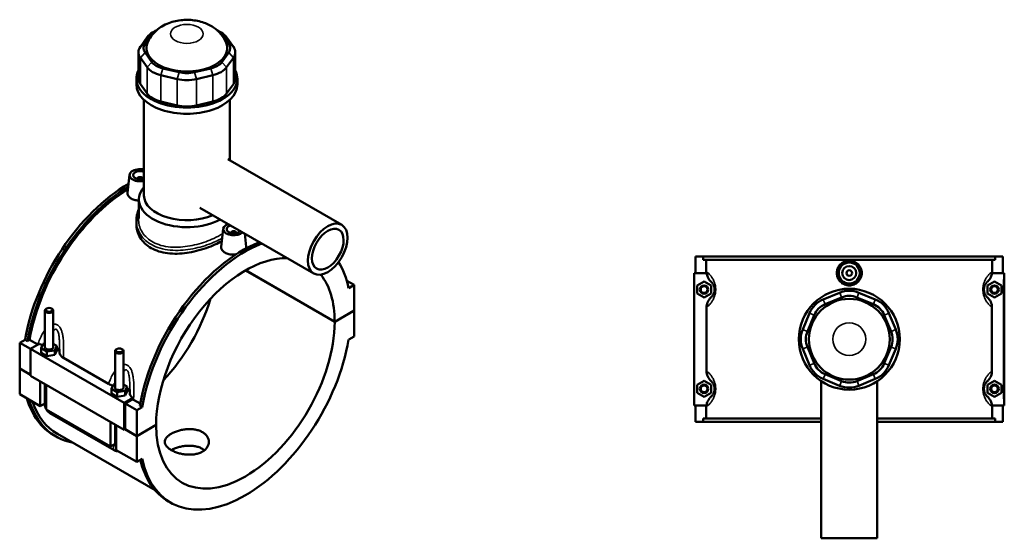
# Model space of a CAD drawing. Header units: millimetres. Extents: x -260 to 981, y -122 to 1184.
# Tile 8 of 8: x -129 to 573, y 814 to 1184. Entities that reach past the tile are written whole.
import ezdxf

# ---------------------------------------------------------------- set-up
doc = ezdxf.new("R2010")
doc.units = ezdxf.units.MM
doc.layers.add('Visible (ANSI)', color=7, linetype='Continuous', lineweight=50)
doc.layers.add('Visible Narrow (ANSI)', color=7, linetype='Continuous', lineweight=35)

msp = doc.modelspace()

# ---------------------------------------------------------------- linework, layer by layer
at = {"layer": 'Visible (ANSI)'}
for p, q in [((-39.65, 1166.51), (-34.81, 1173.25)), ((-31.69, 1175.95), (-34.23, 1174.48)), ((12.03, 1175.95), (14.58, 1174.48)), ((15.16, 1173.25), (19.99, 1166.51)), ((-38.14, 1171.11), (-42.97, 1164.36)), ((23.32, 1164.36), (18.48, 1171.11)), ((-44.34, 1160.39), (-44.34, 1141.65)), ((-34.81, 1153.4), (-39.65, 1160.15)), ((19.99, 1160.15), (15.16, 1153.4)), ((24.69, 1160.39), (24.69, 1141.65)), ((-42.97, 1156.41), (-38.14, 1149.67)), ((18.48, 1149.67), (23.32, 1156.41)), ((-28.4, 1144.04), (-16.72, 1141.25)), ((-15.34, 1146.11), (-27.02, 1148.9)), ((7.36, 1148.9), (-4.32, 1146.11)), ((-2.94, 1141.25), (8.74, 1144.04)), ((-45.83, 1137.31), (-45.83, 1141.65)), ((-38.14, 1130.93), (-42.97, 1137.67)), ((23.32, 1137.67), (18.48, 1130.93)), ((26.17, 1137.31), (26.17, 1141.65)), ((-40.43, 1058.32), (-40.43, 1126.36)), ((-16.72, 1122.51), (-28.4, 1125.3)), ((8.74, 1125.3), (-2.94, 1122.51)), ((20.77, 1083.34), (20.77, 1126.36)), ((19.36, 1084.16), (100.58, 1037.26)), ((-50.69, 1072.96), (-52.07, 1060.13)), ((-45.2, 1070.24), (-45.2, 1070.04)), ((-41.2, 1070.24), (-41.2, 1070.04)), ((-44.03, 1041.86), (-44.03, 1055.38)), ((-0.64, 1049.51), (80.58, 1002.62)), ((-45.83, 1040.36), (-45.83, 1038.11)), ((16.06, 1034.42), (14.69, 1021.59)), ((21.55, 1031.5), (21.55, 1031.7)), ((25.55, 1031.5), (25.55, 1031.7)), ((31.4, 1031.02), (32.41, 1021.56)), ((352.77, 1014.73), (352.77, 1002.93)), ((352.77, 1014.73), (358.19, 1014.73)), ((358.19, 1014.73), (566.36, 1014.73)), ((358.19, 1012.37), (358.19, 1014.73)), ((566.36, 1012.37), (358.19, 1012.37)), ((360.33, 1003.99), (360.33, 1012.37)), ((564.22, 1003.99), (564.22, 1012.37)), ((566.36, 1014.73), (566.36, 1012.37)), ((566.36, 1014.73), (571.77, 1014.73)), ((571.77, 1014.73), (571.77, 1002.93)), ((95.53, 968.05), (31.86, 1004.82)), ((31.93, 1004.86), (95.53, 968.14)), ((104.19, 997.39), (109.32, 994.43)), ((360.6, 1002.93), (351.77, 1002.93)), ((351.77, 1002.93), (351.77, 908.53)), ((353.77, 994.02), (358.77, 996.91)), ((358.77, 996.91), (363.77, 994.02)), ((565.77, 996.91), (560.77, 994.02)), ((563.95, 1002.93), (572.27, 1002.93)), ((570.77, 994.02), (565.77, 996.91)), ((572.27, 1002.93), (572.77, 1002.93)), ((572.77, 908.53), (572.77, 1002.93)), ((109.32, 994.43), (105.49, 992.22)), ((109.32, 976.1), (109.32, 994.43)), ((353.77, 988.25), (353.77, 994.02)), ((363.77, 994.02), (363.77, 988.25)), ((560.77, 994.02), (560.77, 988.25)), ((570.77, 988.25), (570.77, 994.02)), ((358.77, 985.36), (353.77, 988.25)), ((363.77, 988.25), (358.77, 985.36)), ((455.38, 988.88), (443.71, 984.04)), ((445.08, 980.72), (456.76, 985.55)), ((467.78, 985.55), (479.46, 980.72)), ((480.84, 984.04), (469.16, 988.88)), ((560.77, 988.25), (565.77, 985.36)), ((565.77, 985.36), (570.77, 988.25)), ((-111.04, 976.18), (-111.04, 950.09)), ((-109.74, 977.65), (-110.17, 977.4)), ((-106.35, 977.65), (-105.92, 977.4)), ((-105.04, 976.18), (-105.04, 950.09)), ((95.53, 968.14), (109.32, 976.1)), ((109.32, 976.01), (95.53, 968.05)), ((109.25, 976.06), (109.32, 976.01)), ((109.32, 957.68), (109.32, 976.01)), ((360.55, 978.44), (360.55, 933.02)), ((563.99, 933.02), (563.99, 978.44)), ((433.96, 974.3), (429.13, 962.62)), ((432.45, 961.24), (437.29, 972.92)), ((487.26, 972.92), (492.09, 961.24)), ((495.42, 962.62), (490.58, 974.3)), ((-128.98, 953.19), (-125.15, 955.4)), ((-123.48, 954.44), (-125.15, 955.4)), ((-121.97, 955.31), (-123.48, 954.44)), ((-116.04, 951.89), (-121.97, 955.31)), ((105.49, 955.47), (109.32, 957.68)), ((-128.98, 953.19), (-121.34, 948.78)), ((-128.98, 934.86), (-128.98, 953.19)), ((-115.1, 952.39), (-121.34, 948.78)), ((-121.34, 948.78), (-54.59, 910.25)), ((-121.34, 948.78), (-121.34, 929.64)), ((-113.62, 949.23), (-112.13, 952.45)), ((-113.62, 945.96), (-113.62, 949.23)), ((-109.54, 946.87), (-113.62, 949.23)), ((-112.13, 952.45), (-111.04, 952.62)), ((-103.96, 947.73), (-109.54, 946.87)), ((-105.04, 952.44), (-102.47, 950.95)), ((-102.47, 950.95), (-103.96, 947.73)), ((-103.96, 944.47), (-103.96, 947.73)), ((-103.96, 944.47), (-102.47, 947.69)), ((-102.47, 947.69), (-102.47, 950.95)), ((-59.68, 948.74), (-60.1, 948.5)), ((-56.28, 948.74), (-55.86, 948.5)), ((429.13, 948.84), (433.96, 937.16)), ((437.29, 938.54), (432.45, 950.22)), ((492.09, 950.22), (487.26, 938.54)), ((490.58, 937.16), (495.42, 948.84)), ((-113.62, 945.96), (-109.54, 943.61)), ((-109.54, 943.61), (-109.54, 946.87)), ((-109.54, 943.61), (-103.96, 944.47)), ((-97.81, 942.37), (-65.7, 923.83)), ((-60.98, 921.19), (-60.98, 947.27)), ((-54.98, 921.19), (-54.98, 947.27)), ((-128.98, 934.86), (-121.34, 930.45)), ((-128.98, 934.78), (-128.9, 934.82)), ((-128.98, 916.45), (-128.98, 934.78)), ((-121.34, 930.37), (-128.98, 934.78)), ((-121.34, 929.64), (-54.59, 891.1)), ((443.71, 927.42), (455.38, 922.59)), ((456.76, 925.91), (445.08, 930.75)), ((479.46, 930.75), (467.78, 925.91)), ((469.16, 922.59), (480.84, 927.42)), ((-114.41, 908.04), (-114.41, 925.64)), ((-111.04, 923.69), (-111.04, 909.27)), ((-110.17, 923.19), (-110.17, 905.59)), ((-63.56, 920.32), (-62.06, 923.54)), ((-63.56, 917.06), (-63.56, 920.32)), ((-59.48, 917.97), (-63.56, 920.32)), ((-62.06, 923.54), (-60.98, 923.71)), ((-54.98, 923.54), (-52.4, 922.05)), ((-52.4, 922.05), (-53.9, 918.83)), ((-52.4, 918.78), (-52.4, 922.05)), ((353.77, 923.22), (358.77, 926.11)), ((353.77, 917.45), (353.77, 923.22)), ((358.77, 926.11), (363.77, 923.22)), ((363.77, 923.22), (363.77, 917.45)), ((442.27, 925.8), (442.27, 813.73)), ((482.27, 925.8), (482.27, 813.73)), ((565.77, 926.11), (560.77, 923.22)), ((560.77, 923.22), (560.77, 917.45)), ((570.77, 923.22), (565.77, 926.11)), ((570.77, 917.45), (570.77, 923.22)), ((-128.98, 916.45), (-114.41, 908.04)), ((-63.56, 917.06), (-59.48, 914.7)), ((-53.9, 918.83), (-59.48, 917.97)), ((-59.48, 914.7), (-59.48, 917.97)), ((-59.48, 914.7), (-53.9, 915.56)), ((-54.59, 910.25), (-48.35, 913.85)), ((-53.9, 915.56), (-53.9, 918.83)), ((-53.9, 915.56), (-52.4, 918.78)), ((-48.5, 912.95), (-53.88, 909.84)), ((-43.1, 909.78), (-47.79, 912.49)), ((358.77, 914.56), (353.77, 917.45)), ((363.77, 917.45), (358.77, 914.56)), ((560.77, 917.45), (565.77, 914.56)), ((565.77, 914.56), (570.77, 917.45)), ((-111.04, 909.98), (-114.41, 908.04)), ((-110.17, 905.59), (-64.35, 879.14)), ((-54.59, 891.1), (-54.59, 910.25)), ((-53.88, 909.84), (-45.54, 905.02)), ((-53.88, 909.84), (-53.88, 891.51)), ((-41.71, 907.23), (-45.54, 905.02)), ((-41.71, 907.23), (-43.38, 908.19)), ((351.77, 908.53), (360.6, 908.53)), ((352.77, 908.53), (352.77, 896.73)), ((360.33, 899.09), (360.33, 907.48)), ((572.27, 908.53), (563.95, 908.53)), ((564.22, 899.09), (564.22, 907.48)), ((571.77, 908.53), (571.77, 896.73)), ((572.77, 908.53), (572.27, 908.53)), ((-107.42, 902.99), (-61.6, 876.54)), ((-45.54, 905.02), (-45.54, 886.69)), ((442.27, 899.09), (358.19, 899.09)), ((358.19, 896.73), (358.19, 899.09)), ((566.36, 899.09), (482.27, 899.09)), ((566.36, 899.09), (566.36, 896.73)), ((-64.35, 879.14), (-64.35, 896.73)), ((-60.98, 880.36), (-60.98, 894.79)), ((-60.1, 894.28), (-60.1, 876.69)), ((-53.88, 891.51), (-54.59, 891.1)), ((-45.54, 886.61), (-53.95, 891.47)), ((-53.88, 891.51), (-45.54, 886.69)), ((-45.54, 886.69), (-31.75, 894.65)), ((-31.75, 894.57), (-45.54, 886.61)), ((-31.82, 894.61), (-31.75, 894.57)), ((358.19, 896.73), (352.77, 896.73)), ((358.19, 896.73), (442.27, 896.73)), ((482.27, 896.73), (566.36, 896.73)), ((571.77, 896.73), (566.36, 896.73)), ((-103.12, 886.34), (-104.79, 887.3)), ((-102.08, 888.15), (-32.47, 847.96)), ((-45.54, 886.61), (-45.54, 868.28)), ((-60.98, 881.08), (-64.35, 879.14)), ((-60.1, 876.69), (-45.54, 868.28)), ((-45.54, 868.28), (-41.71, 870.49)), ((-21.35, 839.13), (-23.02, 840.09)), ((442.27, 813.73), (482.27, 813.73))]:
    msp.add_line(p, q, dxfattribs=at)
for centre, radius in [((462.27, 1002.93), 7.5), ((462.27, 1002.93), 5), ((462.27, 1002.93), 2), ((358.77, 991.13), 3), ((358.77, 991.13), 2.4), ((462.27, 955.73), 36), ((565.77, 991.13), 3), ((565.77, 991.13), 2.4), ((462.27, 955.73), 28.8), ((358.77, 920.33), 3), ((358.77, 920.33), 2.4), ((565.77, 920.33), 3), ((565.77, 920.33), 2.4)]:
    msp.add_circle(centre, radius, dxfattribs=at)
for centre, radius, start, end in [((462.27, 972.25), 18, 67.5, 112.5), ((450.59, 967.41), 18, 112.5, 157.5), ((462.27, 972.25), 14.4, 67.5, 112.5), ((473.95, 967.41), 18, 22.5, 67.5), ((450.59, 967.41), 14.4, 112.5, 157.5), ((473.95, 967.41), 14.4, 22.5, 67.5), ((445.76, 955.73), 18, 157.5, 202.5), ((478.79, 955.73), 18, 337.5, 22.5), ((445.76, 955.73), 14.4, 157.5, 202.5), ((478.79, 955.73), 14.4, 337.5, 22.5), ((450.59, 944.05), 18, 202.5, 247.5), ((450.59, 944.05), 14.4, 202.5, 247.5), ((473.95, 944.05), 14.4, 292.5, 337.5), ((473.95, 944.05), 18, 292.5, 337.5), ((462.27, 939.22), 18, 247.5, 292.5), ((462.27, 939.22), 14.4, 247.5, 292.5)]:
    msp.add_arc(centre, radius, start, end, dxfattribs=at)
for centre, major_axis, start_param, end_param in [((-21.51, 1167.13), (-18, 0), 5.497787, 5.890486), ((-21.51, 1170.07), (14.4, 0), 2.310432, 2.748894), ((1.85, 1170.07), (14.4, 0), 0.392699, 0.83116), ((1.85, 1167.13), (18, 0), 0.392699, 0.785398), ((-26.34, 1163.33), (-14.4, 0), 5.890486, 6.675884), ((-9.83, 1163.33), (-28.8, 0), 6.04912, 9.658843), ((6.69, 1163.33), (14.4, 0), 5.890486, 6.675884), ((-26.34, 1160.39), (-18, 0), 5.890486, 6.675884), ((6.69, 1160.39), (18, 0), 5.890486, 6.675884), ((-21.51, 1156.58), (-14.4, 0), 0.392699, 1.178097), ((1.85, 1156.58), (-14.4, 0), 1.963495, 2.748894), ((-9.83, 1141.65), (-36, 0), 5.99515, 9.712813), ((-21.51, 1153.64), (-18, 0), 0.392699, 1.178097), ((-9.83, 1153.79), (-14.4, 0), 1.178097, 1.963495), ((1.85, 1153.64), (18, 0), 5.105088, 5.890486), ((-9.83, 1137.31), (-36, 0), 0, 3.141593), ((-26.34, 1141.65), (-18, 0), 0, 0.392699), ((-9.83, 1150.85), (18, 0), 4.31969, 5.105088), ((6.69, 1141.65), (18, 0), 5.890486, 6.283185), ((-21.51, 1134.91), (-18, 0), 0.392699, 1.178097), ((1.85, 1134.91), (-18, 0), 1.963495, 2.748894), ((-9.83, 1132.11), (-18, 0), 1.178097, 1.963495), ((-43.2, 1072.69), (-7.5, 0), 4.333317, 8.233054), ((-43.2, 1072.69), (-5, 0), 4.12392, 8.44245), ((-43.2, 1070.24), (-2, 0), 2.963882, 6.460896), ((-51.55, 979.53), (-53.24, -92.22), 3.924694, 5.284891), ((-49.88, 978.56), (53.24, 92.22), 0.808229, 2.143298), ((-49.88, 978.56), (-52.2, -90.41), 3.952931, 5.280566), ((-9.83, 1055.38), (-34.2, 0), 5.820231, 8.619371), ((-9.83, 1058.32), (-30.6, 0), 0, 2.215724), ((23.55, 1034.15), (-7.5, 0), 5.266979, 8.870187), ((23.55, 1034.15), (-5, 0), 5.147523, 8.989644), ((23.55, 1031.7), (-2, 0), 2.963882, 6.460896), ((30.22, 932.32), (53.24, 92.22), 0.629669, 2.143298), ((31.89, 931.35), (-53.24, -92.22), 3.771261, 5.284891), ((31.89, 931.35), (45, 77.94), 0.29676, 2.355639), ((31.89, 931.35), (53.24, 92.22), 5.710683, 5.988995), ((31.89, 931.35), (45, 77.94), 5.498343, 6.064043), ((-51.55, 979.53), (45, 77.94), 4.328181, 5.096597), ((-108.04, 976.18), (3, 0), 2.356194, 7.068583), ((31.89, 931.35), (-45, -77.94), 5.498343, 8.638824), ((31.89, 931.35), (-53.24, -92.22), 5.710683, 8.426484), ((-108.04, 950.09), (-3, 0), 0, 3.141593), ((-108.04, 946.82), (7.5, 0), 0.056688, 0.732403), ((-57.98, 947.27), (3, 0), 2.356194, 7.068583), ((-57.98, 921.19), (-3, 0), 0, 3.141593), ((-57.98, 917.92), (7.5, 0), 0.056688, 0.732403), ((-51.55, 979.53), (-53.24, -92.22), 5.780959, 6.283185), ((-49.88, 978.56), (-53.24, -92.22), 5.780959, 6.48154), ((-49.88, 978.56), (-52.2, -90.41), 5.818679, 6.283185), ((30.22, 932.32), (-53.24, -92.22), 5.733415, 6.283185)]:
    msp.add_ellipse(centre, major_axis=major_axis, ratio=0.57735, start_param=start_param, end_param=end_param, dxfattribs=at)
for centre, major_axis in [((90.58, 1019.94), (10, 17.32)), ((90.58, 1019.94), (8, 13.86)), ((-108.04, 976.67), (-2.4, 0)), ((-57.98, 947.76), (-2.4, 0))]:
    msp.add_ellipse(centre, major_axis=major_axis, ratio=0.57735, dxfattribs=at)
for points, knots in [([(18.19, 1167.18), (17.24, 1169.48), (15.98, 1171.46), (12.89, 1175.2), (11.01, 1176.79), (6.58, 1179.78), (4, 1180.93), (-1.75, 1182.79), (-4.93, 1183.32), (-11.38, 1183.61), (-14.65, 1183.35), (-21.15, 1181.91), (-24.38, 1180.76), (-30.27, 1177.2), (-32.97, 1175.01), (-36.24, 1170.46), (-37.13, 1168.91), (-37.84, 1167.18)], [5.731852, 5.731852, 5.731852, 5.731852, 5.943161, 5.943161, 6.206029, 6.206029, 6.558329, 6.558329, 6.990941, 6.990941, 7.434656, 7.434656, 7.876274, 7.876274, 8.246543, 8.246543, 8.405314, 8.405314, 8.405314, 8.405314]), ([(-44.03, 1054.66), (-44.89, 1054.68), (-45.78, 1054.77), (-47.71, 1055.17), (-48.71, 1055.55), (-50.28, 1056.46), (-50.97, 1057.06), (-51.87, 1058.38), (-52.09, 1059.11), (-52.08, 1059.9), (-52.08, 1060.02), (-52.06, 1060.13)], [2.088867, 2.088867, 2.088867, 2.088867, 2.342944, 2.342944, 2.677815, 2.677815, 3.012686, 3.012686, 3.347556, 3.347556, 3.40266, 3.40266, 3.40266, 3.40266]), ([(-45.83, 1040.36), (-45.83, 1041.74), (-45.68, 1043.12), (-45.08, 1045.83), (-44.63, 1047.15), (-44.04, 1048.44), (-44.03, 1048.45), (-44.03, 1048.47)], [24.612423, 24.612423, 24.612423, 24.612423, 25.154281, 25.154281, 25.692253, 25.692253, 25.697865, 25.697865, 25.697865, 25.697865]), ([(15.13, 1025.7), (13.64, 1024.86), (11.99, 1024.03), (8.25, 1022.34), (6.11, 1021.48), (1.68, 1019.95), (-0.63, 1019.26), (-5.26, 1018.11), (-7.58, 1017.65), (-12.07, 1017), (-14.4, 1016.78), (-19.03, 1016.66), (-21.34, 1016.76), (-25.77, 1017.31), (-27.9, 1017.76), (-31.85, 1019.02), (-33.67, 1019.82), (-36.9, 1021.69), (-38.4, 1022.8), (-41.05, 1025.36), (-42.19, 1026.79), (-44.02, 1029.85), (-44.71, 1031.49), (-45.61, 1034.8), (-45.83, 1036.49), (-45.83, 1038.11)], [5.543342, 5.543342, 5.543342, 5.543342, 6.157211, 6.157211, 6.841183, 6.841183, 7.525155, 7.525155, 8.209127, 8.209127, 8.893465, 8.893465, 9.577803, 9.577803, 10.262141, 10.262141, 10.946479, 10.946479, 11.630818, 11.630818, 12.315156, 12.315156, 12.999494, 12.999494, 13.683832, 13.683832, 13.683832, 13.683832]), ([(25.42, 1016.31), (24.79, 1016.21), (24.15, 1016.15), (22.43, 1016.09), (21.24, 1016.17), (19.05, 1016.64), (18.05, 1017.01), (17.26, 1017.47), (16.47, 1017.92), (15.78, 1018.52), (14.88, 1019.84), (14.66, 1020.57), (14.67, 1021.37), (14.67, 1021.48), (14.69, 1021.59)], [4.501766, 4.501766, 4.501766, 4.501766, 4.685889, 4.685889, 5.020759, 5.020759, 5.35563, 5.35563, 5.35563, 5.690501, 5.690501, 6.025371, 6.025371, 6.080475, 6.080475, 6.080475, 6.080475]), ([(32.41, 1021.56), (32.42, 1021.46), (32.43, 1021.36), (32.43, 1020.99), (32.38, 1020.71), (32.29, 1020.42)], [3.2937189, 3.2937189, 3.2937189, 3.2937189, 3.3475563, 3.3475563, 3.4989766, 3.4989766, 3.4989766, 3.4989766]), ([(471.17, 1002.93), (471.17, 1001.82), (470.95, 1000.63), (470.04, 998.44), (469.35, 997.44), (467.77, 995.87), (466.77, 995.19), (464.58, 994.29), (463.39, 994.07), (461.16, 994.07), (459.97, 994.29), (457.78, 995.19), (456.78, 995.87), (455.2, 997.44), (454.51, 998.44), (453.6, 1000.63), (453.38, 1001.82), (453.38, 1004.05), (453.6, 1005.24), (454.51, 1007.42), (455.2, 1008.42), (456.78, 1009.99), (457.78, 1010.67), (459.97, 1011.58), (461.16, 1011.8), (463.39, 1011.8), (464.58, 1011.58), (466.77, 1010.67), (467.77, 1009.99), (469.35, 1008.42), (470.04, 1007.42), (470.95, 1005.24), (471.17, 1004.05), (471.17, 1002.93)], [0, 0, 0, 0, 0.334871, 0.334871, 0.669741, 0.669741, 1.004324, 1.004324, 1.338907, 1.338907, 1.673491, 1.673491, 2.008074, 2.008074, 2.342944, 2.342944, 2.677815, 2.677815, 3.012686, 3.012686, 3.347556, 3.347556, 3.682139, 3.682139, 4.016722, 4.016722, 4.351306, 4.351306, 4.685889, 4.685889, 5.020759, 5.020759, 5.35563, 5.35563, 5.35563, 5.35563]), ([(360.6, 1002.93), (360.7, 1001.87), (360.99, 1000.83), (362, 998.66), (362.81, 997.59), (363.79, 996.71)], [-0.7187193, -0.7187193, -0.7187193, -0.7187193, -0.3971546, -0.3971546, 0, 0, 0, 0]), ([(363.79, 996.71), (363.84, 996.66), (363.89, 996.61), (364.11, 996.41), (364.28, 996.23), (364.65, 995.8), (364.84, 995.55), (365.19, 995.02), (365.34, 994.77), (365.59, 994.27), (365.68, 994.06), (365.87, 993.57), (365.96, 993.29), (366.09, 992.78), (366.14, 992.56), (366.22, 992.09), (366.24, 991.84), (366.27, 991.43), (366.27, 991.28), (366.27, 991.13), (366.27, 990.98), (366.27, 990.83), (366.24, 990.43), (366.22, 990.18), (366.14, 989.71), (366.09, 989.49), (365.96, 988.97), (365.87, 988.69), (365.68, 988.21), (365.59, 987.99), (365.34, 987.5), (365.19, 987.24), (364.84, 986.71), (364.65, 986.46), (364.28, 986.04), (364.11, 985.86), (363.89, 985.65), (363.84, 985.6), (363.79, 985.56)], [1.032515, 1.032515, 1.032515, 1.032515, 1.170935, 1.170935, 1.5956, 1.5956, 2.024164, 2.024164, 2.353828, 2.353828, 2.571944, 2.571944, 2.81067, 2.81067, 2.974581, 2.974581, 3.144395, 3.144395, 3.243574, 3.243574, 3.243574, 3.342753, 3.342753, 3.512567, 3.512567, 3.676478, 3.676478, 3.915204, 3.915204, 4.13332, 4.13332, 4.462984, 4.462984, 4.891548, 4.891548, 5.316213, 5.316213, 5.454634, 5.454634, 5.454634, 5.454634]), ([(560.76, 985.56), (560.7, 985.6), (560.65, 985.65), (560.44, 985.86), (560.26, 986.04), (559.9, 986.46), (559.7, 986.71), (559.36, 987.24), (559.2, 987.5), (558.96, 987.99), (558.86, 988.21), (558.68, 988.69), (558.58, 988.97), (558.45, 989.49), (558.41, 989.71), (558.33, 990.18), (558.3, 990.43), (558.28, 990.83), (558.27, 990.98), (558.27, 991.13), (558.27, 991.28), (558.28, 991.43), (558.3, 991.84), (558.33, 992.09), (558.41, 992.56), (558.45, 992.78), (558.58, 993.29), (558.68, 993.57), (558.86, 994.06), (558.96, 994.27), (559.2, 994.77), (559.36, 995.02), (559.7, 995.55), (559.9, 995.8), (560.26, 996.23), (560.44, 996.41), (560.65, 996.61), (560.7, 996.66), (560.76, 996.71)], [1.032515, 1.032515, 1.032515, 1.032515, 1.170935, 1.170935, 1.5956, 1.5956, 2.024164, 2.024164, 2.353829, 2.353829, 2.571944, 2.571944, 2.81067, 2.81067, 2.974581, 2.974581, 3.144395, 3.144395, 3.243574, 3.243574, 3.243574, 3.342753, 3.342753, 3.512567, 3.512567, 3.676478, 3.676478, 3.915204, 3.915204, 4.13332, 4.13332, 4.462984, 4.462984, 4.891548, 4.891548, 5.316213, 5.316213, 5.454634, 5.454634, 5.454634, 5.454634]), ([(560.76, 996.71), (561.26, 997.16), (561.72, 997.67), (562.54, 998.78), (562.89, 999.39), (563.59, 1000.95), (563.85, 1001.93), (563.95, 1002.93)], [-0.7670214, -0.7670214, -0.7670214, -0.7670214, -0.5624874, -0.5624874, -0.3534889, -0.3534889, -0.0501926, -0.0501926, -0.0501926, -0.0501926]), ([(363.79, 985.56), (363.23, 985.06), (362.74, 984.5), (361.86, 983.26), (361.5, 982.58), (360.78, 980.78), (360.55, 979.62), (360.55, 978.44)], [-0.8058979, -0.8058979, -0.8058979, -0.8058979, -0.5814881, -0.5814881, -0.3518752, -0.3518752, 0, 0, 0, 0]), ([(563.99, 978.44), (563.99, 979.13), (563.92, 979.81), (563.61, 981.14), (563.39, 981.79), (562.54, 983.6), (561.74, 984.67), (560.76, 985.56)], [-0.806873, -0.806873, -0.806873, -0.806873, -0.6012228, -0.6012228, -0.3971546, -0.3971546, 0, 0, 0, 0]), ([(-100.54, 948.74), (-100.54, 948.58), (-100.55, 948.42), (-100.55, 948.11), (-100.55, 947.95), (-100.55, 947.63), (-100.55, 947.47), (-100.56, 947.15), (-100.56, 946.99), (-100.56, 946.67), (-100.57, 946.51), (-100.57, 946.35)], [5.204756, 5.204756, 5.204756, 5.204756, 5.2576027, 5.2576027, 5.3104494, 5.3104494, 5.363296, 5.363296, 5.4161427, 5.4161427, 5.4689894, 5.4689894, 5.4689894, 5.4689894]), ([(-100.57, 946.35), (-100.57, 946), (-100.53, 945.65), (-100.29, 944.87), (-100.07, 944.45), (-99.3, 943.42), (-98.64, 942.85), (-97.81, 942.37)], [-0.7637188, -0.7637188, -0.7637188, -0.7637188, -0.5814881, -0.5814881, -0.3518752, -0.3518752, 0, 0, 0, 0]), ([(360.55, 933.02), (360.55, 932.34), (360.63, 931.65), (360.93, 930.32), (361.16, 929.68), (362, 927.86), (362.81, 926.79), (363.79, 925.91)], [-0.806873, -0.806873, -0.806873, -0.806873, -0.6012228, -0.6012228, -0.3971546, -0.3971546, 0, 0, 0, 0]), ([(560.76, 925.91), (561.31, 926.41), (561.81, 926.97), (562.68, 928.21), (563.05, 928.88), (563.77, 930.69), (563.99, 931.85), (563.99, 933.02)], [-0.8058979, -0.8058979, -0.8058979, -0.8058979, -0.5814881, -0.5814881, -0.3518752, -0.3518752, 0, 0, 0, 0]), ([(-65.7, 923.83), (-65.21, 923.55), (-64.67, 923.3), (-63.59, 922.91), (-63.05, 922.75), (-62.49, 922.62)], [-0.806873, -0.806873, -0.806873, -0.806873, -0.6012228, -0.6012228, -0.4211898, -0.4211898, -0.4211898, -0.4211898]), ([(-50.48, 919.83), (-50.48, 919.68), (-50.48, 919.52), (-50.48, 919.2), (-50.48, 919.04), (-50.49, 918.73), (-50.49, 918.57), (-50.49, 918.25), (-50.49, 918.09), (-50.5, 917.77), (-50.5, 917.61), (-50.51, 917.45)], [5.204756, 5.204756, 5.204756, 5.204756, 5.2576027, 5.2576027, 5.3104494, 5.3104494, 5.363296, 5.363296, 5.4161427, 5.4161427, 5.4689894, 5.4689894, 5.4689894, 5.4689894]), ([(363.79, 925.91), (363.84, 925.86), (363.89, 925.81), (364.11, 925.61), (364.28, 925.43), (364.65, 925), (364.84, 924.75), (365.19, 924.22), (365.34, 923.97), (365.59, 923.47), (365.68, 923.26), (365.87, 922.77), (365.96, 922.49), (366.09, 921.98), (366.14, 921.76), (366.22, 921.29), (366.24, 921.04), (366.27, 920.63), (366.27, 920.48), (366.27, 920.33), (366.27, 920.18), (366.27, 920.03), (366.24, 919.63), (366.22, 919.38), (366.14, 918.91), (366.09, 918.69), (365.96, 918.17), (365.87, 917.89), (365.68, 917.41), (365.59, 917.19), (365.34, 916.7), (365.19, 916.44), (364.84, 915.91), (364.65, 915.66), (364.28, 915.24), (364.11, 915.06), (363.89, 914.85), (363.84, 914.8), (363.79, 914.76)], [1.032515, 1.032515, 1.032515, 1.032515, 1.170935, 1.170935, 1.5956, 1.5956, 2.024164, 2.024164, 2.353828, 2.353828, 2.571944, 2.571944, 2.81067, 2.81067, 2.974581, 2.974581, 3.144395, 3.144395, 3.243574, 3.243574, 3.243574, 3.342753, 3.342753, 3.512567, 3.512567, 3.676478, 3.676478, 3.915204, 3.915204, 4.13332, 4.13332, 4.462984, 4.462984, 4.891548, 4.891548, 5.316213, 5.316213, 5.454634, 5.454634, 5.454634, 5.454634]), ([(560.76, 914.76), (560.7, 914.8), (560.65, 914.85), (560.44, 915.06), (560.26, 915.24), (559.9, 915.66), (559.7, 915.91), (559.36, 916.44), (559.2, 916.7), (558.96, 917.19), (558.86, 917.41), (558.68, 917.89), (558.58, 918.17), (558.45, 918.69), (558.41, 918.91), (558.33, 919.38), (558.3, 919.63), (558.28, 920.03), (558.27, 920.18), (558.27, 920.33), (558.27, 920.48), (558.28, 920.63), (558.3, 921.04), (558.33, 921.29), (558.41, 921.76), (558.45, 921.98), (558.58, 922.49), (558.68, 922.77), (558.86, 923.26), (558.96, 923.47), (559.2, 923.97), (559.36, 924.22), (559.7, 924.75), (559.9, 925), (560.26, 925.43), (560.44, 925.61), (560.65, 925.81), (560.7, 925.86), (560.76, 925.91)], [1.0325, 1.0325, 1.0325, 1.0325, 1.170921, 1.170921, 1.595586, 1.595586, 2.02415, 2.02415, 2.353814, 2.353814, 2.57193, 2.57193, 2.810656, 2.810656, 2.974567, 2.974567, 3.144381, 3.144381, 3.24356, 3.24356, 3.24356, 3.342738, 3.342738, 3.512552, 3.512552, 3.676464, 3.676464, 3.91519, 3.91519, 4.133305, 4.133305, 4.46297, 4.46297, 4.891533, 4.891533, 5.316199, 5.316199, 5.454619, 5.454619, 5.454619, 5.454619]), ([(-50.51, 917.45), (-50.51, 917.14), (-50.47, 916.83), (-50.29, 916.12), (-50.11, 915.73), (-49.5, 914.81), (-48.99, 914.3), (-48.35, 913.85)], [-0.724841, -0.724841, -0.724841, -0.724841, -0.5624874, -0.5624874, -0.3534889, -0.3534889, -0.0501926, -0.0501926, -0.0501926, -0.0501926]), ([(363.79, 914.76), (363.28, 914.3), (362.82, 913.79), (362.01, 912.68), (361.65, 912.08), (360.96, 910.52), (360.69, 909.54), (360.6, 908.53)], [-0.7670214, -0.7670214, -0.7670214, -0.7670214, -0.5624874, -0.5624874, -0.3534889, -0.3534889, -0.0501926, -0.0501926, -0.0501926, -0.0501926]), ([(563.95, 908.53), (563.85, 909.59), (563.56, 910.63), (562.54, 912.8), (561.74, 913.87), (560.76, 914.76)], [-0.7187193, -0.7187193, -0.7187193, -0.7187193, -0.3971546, -0.3971546, 0, 0, 0, 0]), ([(-111.04, 909.27), (-111.04, 908.74), (-110.97, 908.23), (-110.74, 907.26), (-110.57, 906.79), (-110.3, 906.2), (-110.24, 906.07), (-110.17, 905.94)], [1.5707963, 1.5707963, 1.5707963, 1.5707963, 1.8849556, 1.8849556, 2.1991149, 2.1991149, 2.2930913, 2.2930913, 2.2930913, 2.2930913]), ([(-109.87, 905.42), (-109.79, 905.29), (-109.71, 905.17), (-109.34, 904.64), (-109.01, 904.26), (-108.28, 903.57), (-107.88, 903.26), (-107.42, 902.99)], [2.4192976, 2.4192976, 2.4192976, 2.4192976, 2.5132741, 2.5132741, 2.8274334, 2.8274334, 3.1415927, 3.1415927, 3.1415927, 3.1415927]), ([(1.26, 889.48), (1.96, 889.08), (2.61, 888.61), (3.76, 887.56), (4.26, 886.98), (5.06, 885.76), (5.36, 885.12), (5.76, 883.81), (5.85, 883.15), (5.85, 881.88), (5.76, 881.22), (5.36, 879.91), (5.06, 879.27), (4.26, 878.05), (3.76, 877.47), (2.61, 876.42), (1.96, 875.96), (0.56, 875.15), (-0.23, 874.79), (-1.94, 874.18), (-2.87, 873.93), (-4.8, 873.57), (-5.81, 873.46), (-7.83, 873.37), (-8.84, 873.39), (-10.81, 873.53), (-11.83, 873.66), (-13.85, 874.02), (-14.86, 874.26), (-16.79, 874.83), (-17.72, 875.16), (-19.43, 875.88), (-20.22, 876.27), (-21.61, 877.08), (-22.27, 877.52), (-23.42, 878.45), (-23.92, 878.95), (-24.72, 879.96), (-25.02, 880.47), (-25.41, 881.5), (-25.51, 882.02), (-25.51, 883.01), (-25.41, 883.53), (-25.02, 884.56), (-24.72, 885.07), (-23.92, 886.08), (-23.42, 886.58), (-22.27, 887.51), (-21.61, 887.95), (-20.22, 888.76), (-19.43, 889.15), (-17.72, 889.87), (-16.79, 890.2), (-14.86, 890.77), (-13.85, 891), (-11.83, 891.37), (-10.81, 891.5), (-8.84, 891.64), (-7.83, 891.66), (-5.81, 891.56), (-4.8, 891.45), (-2.87, 891.1), (-1.94, 890.85), (-0.23, 890.25), (0.56, 889.88), (1.26, 889.48)], [0, 0, 0, 0, 0.295977, 0.295977, 0.591954, 0.591954, 0.887932, 0.887932, 1.183909, 1.183909, 1.479877, 1.479877, 1.775844, 1.775844, 2.071812, 2.071812, 2.36778, 2.36778, 2.663748, 2.663748, 2.959715, 2.959715, 3.255683, 3.255683, 3.551651, 3.551651, 3.847628, 3.847628, 4.143605, 4.143605, 4.439582, 4.439582, 4.73556, 4.73556, 5.031537, 5.031537, 5.327514, 5.327514, 5.623491, 5.623491, 5.919468, 5.919468, 6.215436, 6.215436, 6.511404, 6.511404, 6.807372, 6.807372, 7.103339, 7.103339, 7.399307, 7.399307, 7.695275, 7.695275, 7.991243, 7.991243, 8.28721, 8.28721, 8.583188, 8.583188, 8.879165, 8.879165, 9.175142, 9.175142, 9.471119, 9.471119, 9.471119, 9.471119]), ([(1.26, 877.56), (0.56, 877.97), (-0.23, 878.33), (-1.94, 878.95), (-2.87, 879.2), (-4.8, 879.57), (-5.8, 879.69), (-7.83, 879.8), (-8.84, 879.79), (-10.81, 879.67), (-11.83, 879.55), (-13.85, 879.21), (-14.86, 878.98), (-16.79, 878.43), (-17.72, 878.1), (-19.4, 877.4), (-20.17, 877.03), (-20.85, 876.64)], [0, 0, 0, 0, 0.295806, 0.295806, 0.591612, 0.591612, 0.887419, 0.887419, 1.183225, 1.183225, 1.479026, 1.479026, 1.774827, 1.774827, 2.070628, 2.070628, 2.356777, 2.356777, 2.356777, 2.356777]), ([(-61.6, 876.54), (-61.15, 876.27), (-60.63, 876.06), (-59.62, 875.85), (-59.17, 875.82), (-58.69, 875.87)], [3.1415927, 3.1415927, 3.1415927, 3.1415927, 3.4557519, 3.4557519, 3.6781723, 3.6781723, 3.6781723, 3.6781723])]:
    msp.add_open_spline(points, degree=3, knots=knots, dxfattribs=at)
for points in [[(360.39, 1002.93), (360.35, 1003.28), (360.33, 1003.64), (360.33, 1003.99)], [(564.22, 1003.99), (564.22, 1003.64), (564.2, 1003.28), (564.16, 1002.93)], [(-116, 951.87), (-116.01, 951.88), (-116.02, 951.88), (-116.04, 951.89)], [(-115.1, 952.39), (-114.34, 952.02), (-113.48, 951.74), (-112.55, 951.53)], [(-48.35, 913.85), (-48.4, 913.55), (-48.45, 913.25), (-48.5, 912.95)], [(-47.79, 912.49), (-48.04, 912.63), (-48.28, 912.79), (-48.5, 912.95)], [(360.33, 907.48), (360.33, 907.83), (360.35, 908.18), (360.39, 908.53)], [(564.16, 908.53), (564.2, 908.18), (564.22, 907.83), (564.22, 907.48)], [(2.74, 876.56), (2.28, 876.93), (1.78, 877.26), (1.26, 877.56)]]:
    msp.add_open_spline(points, degree=3, dxfattribs=at)
at = {"layer": 'Visible Narrow (ANSI)'}
for p, q in [((-34.81, 1173.25), (-38.14, 1171.11)), ((15.16, 1173.25), (18.48, 1171.11)), ((-42.97, 1164.36), (-39.65, 1166.51)), ((19.99, 1166.51), (23.32, 1164.36)), ((-39.65, 1160.15), (-42.97, 1156.41)), ((19.99, 1160.15), (23.32, 1156.41)), ((-42.97, 1137.67), (-42.97, 1156.41)), ((-34.81, 1153.4), (-38.14, 1149.67)), ((15.16, 1153.4), (18.48, 1149.67)), ((23.32, 1156.41), (23.32, 1137.67)), ((-38.14, 1149.67), (-38.14, 1130.93)), ((-27.02, 1148.9), (-28.4, 1144.04)), ((-28.4, 1125.3), (-28.4, 1144.04)), ((-15.34, 1146.11), (-16.72, 1141.25)), ((-4.32, 1146.11), (-2.94, 1141.25)), ((7.36, 1148.9), (8.74, 1144.04)), ((8.74, 1144.04), (8.74, 1125.3)), ((18.48, 1130.93), (18.48, 1149.67)), ((-16.72, 1141.25), (-16.72, 1122.51)), ((-2.94, 1122.51), (-2.94, 1141.25)), ((572.27, 998.21), (572.27, 913.25)), ((443.77, 983.88), (445.01, 980.88)), ((456.69, 985.72), (455.45, 988.71)), ((467.85, 985.72), (469.09, 988.71)), ((479.53, 980.88), (480.77, 983.88)), ((437.12, 972.99), (434.13, 974.23)), ((487.42, 972.99), (490.42, 974.23)), ((432.29, 961.31), (429.29, 962.55)), ((492.26, 961.31), (495.25, 962.55)), ((432.29, 950.15), (429.29, 948.91)), ((492.26, 950.15), (495.25, 948.91)), ((437.12, 938.47), (434.13, 937.23)), ((487.42, 938.47), (490.42, 937.23)), ((445.01, 930.58), (443.77, 927.59)), ((479.53, 930.58), (480.77, 927.59)), ((456.69, 925.75), (455.45, 922.75)), ((467.85, 925.75), (469.09, 922.75))]:
    msp.add_line(p, q, dxfattribs=at)
msp.add_circle((462.27, 955.73), 11.7, dxfattribs=at)
msp.add_ellipse((-9.83, 1173.44), major_axis=(-11.7, 0), ratio=0.57735, dxfattribs=at)
for centre, major_axis, start_param, end_param in [((-108.04, 909.27), (-3, 0), 0, 0.785398), ((-105.92, 905.59), (-1.5, -2.6), 5.497787, 6.283185), ((-60.1, 879.14), (-1.5, -2.6), 4.354069, 6.283185), ((-57.98, 880.36), (-3, 0), 0, 0.785398)]:
    msp.add_ellipse(centre, major_axis=major_axis, ratio=0.57735, start_param=start_param, end_param=end_param, dxfattribs=at)
for points, knots in [([(-45.83, 1040.36), (-45.83, 1038.73), (-45.61, 1037.1), (-44.32, 1032.49), (-42.67, 1029.61), (-37.76, 1024.59), (-34.4, 1022.52), (-26.17, 1019.63), (-21.18, 1018.99), (-11.41, 1019.2), (-6.64, 1019.9), (2.4, 1022.11), (6.68, 1023.6), (12.21, 1026.09), (13.84, 1026.91), (15.35, 1027.76)], [-24.612423, -24.612423, -24.612423, -24.612423, -23.938175, -23.938175, -22.651018, -22.651018, -21.276263, -21.276263, -19.748511, -19.748511, -18.380605, -18.380605, -17.051622, -17.051622, -16.445878, -16.445878, -16.445878, -16.445878]), ([(15.69, 1030.93), (13.82, 1029.76), (11.7, 1028.64), (5.73, 1025.92), (1.61, 1024.45), (-7.07, 1022.23), (-11.63, 1021.5), (-20.98, 1021.18), (-25.74, 1021.75), (-33.58, 1024.45), (-36.77, 1026.42), (-41.41, 1031.24), (-42.96, 1034.01), (-44.4, 1039.44), (-44.49, 1042.05), (-44.03, 1044.59)], [16.21525, 16.21525, 16.21525, 16.21525, 17.051622, 17.051622, 18.380605, 18.380605, 19.748511, 19.748511, 21.276263, 21.276263, 22.651018, 22.651018, 23.938175, 23.938175, 25.037425, 25.037425, 25.037425, 25.037425]), ([(360.55, 978.44), (360.84, 978.66), (361.14, 978.9), (361.85, 979.53), (362.27, 979.92), (363.16, 980.86), (363.62, 981.41), (364.46, 982.57), (364.83, 983.14), (365.42, 984.22), (365.65, 984.69), (366.1, 985.77), (366.32, 986.38), (366.63, 987.51), (366.75, 988), (366.93, 989.03), (367, 989.58), (367.05, 990.47), (367.07, 990.8), (367.07, 991.13), (367.07, 991.46), (367.05, 991.79), (367, 992.68), (366.93, 993.23), (366.75, 994.26), (366.63, 994.75), (366.32, 995.88), (366.1, 996.5), (365.65, 997.57), (365.42, 998.04), (364.83, 999.13), (364.46, 999.69), (363.62, 1000.86), (363.16, 1001.4), (362.27, 1002.34), (361.85, 1002.74), (361.05, 1003.44), (360.67, 1003.73), (360.33, 1003.99)], [-5.667372, -5.667372, -5.667372, -5.667372, -5.316213, -5.316213, -4.891548, -4.891548, -4.462984, -4.462984, -4.13332, -4.13332, -3.915204, -3.915204, -3.676478, -3.676478, -3.512567, -3.512567, -3.342753, -3.342753, -3.243574, -3.243574, -3.243574, -3.144395, -3.144395, -2.974581, -2.974581, -2.81067, -2.81067, -2.571944, -2.571944, -2.353828, -2.353828, -2.024164, -2.024164, -1.5956, -1.5956, -1.170935, -1.170935, -0.724591, -0.724591, -0.724591, -0.724591]), ([(564.22, 1003.99), (563.87, 1003.73), (563.49, 1003.44), (562.69, 1002.74), (562.27, 1002.34), (561.39, 1001.4), (560.92, 1000.86), (560.09, 999.69), (559.72, 999.13), (559.13, 998.04), (558.9, 997.57), (558.45, 996.5), (558.23, 995.88), (557.91, 994.75), (557.8, 994.26), (557.62, 993.23), (557.55, 992.68), (557.49, 991.79), (557.48, 991.46), (557.48, 991.13), (557.48, 990.8), (557.49, 990.47), (557.55, 989.58), (557.62, 989.03), (557.8, 988), (557.91, 987.51), (558.23, 986.38), (558.45, 985.77), (558.9, 984.69), (559.13, 984.22), (559.72, 983.14), (560.09, 982.57), (560.92, 981.41), (561.39, 980.86), (562.27, 979.92), (562.69, 979.53), (563.41, 978.9), (563.71, 978.66), (563.99, 978.44)], [-5.762558, -5.762558, -5.762558, -5.762558, -5.316213, -5.316213, -4.891548, -4.891548, -4.462984, -4.462984, -4.13332, -4.13332, -3.915204, -3.915204, -3.676478, -3.676478, -3.512567, -3.512567, -3.342753, -3.342753, -3.243574, -3.243574, -3.243574, -3.144395, -3.144395, -2.974581, -2.974581, -2.81067, -2.81067, -2.571944, -2.571944, -2.353829, -2.353829, -2.024164, -2.024164, -1.5956, -1.5956, -1.170935, -1.170935, -0.819776, -0.819776, -0.819776, -0.819776]), ([(-111.04, 962.05), (-111.7, 961.18), (-112.3, 960.25), (-113.5, 958.16), (-114.07, 956.98), (-115.13, 954.51), (-115.61, 953.21), (-116.04, 951.89)], [-1.960259, -1.960259, -1.960259, -1.960259, -1.5956, -1.5956, -1.170935, -1.170935, -0.724591, -0.724591, -0.724591, -0.724591]), ([(-97.81, 942.37), (-97.77, 943.58), (-97.72, 944.79), (-97.66, 947.51), (-97.64, 949), (-97.68, 952.03), (-97.74, 953.57), (-97.97, 956.27), (-98.11, 957.44), (-98.46, 959.34), (-98.63, 960.09), (-99.07, 961.61), (-99.35, 962.37), (-99.93, 963.55), (-100.19, 964), (-100.79, 964.84), (-101.14, 965.21), (-101.72, 965.7), (-101.95, 965.86), (-102.18, 966), (-102.41, 966.13), (-102.66, 966.24), (-103.33, 966.48), (-103.76, 966.55), (-104.48, 966.56), (-104.76, 966.54), (-105.04, 966.49)], [-5.667372, -5.667372, -5.667372, -5.667372, -5.316213, -5.316213, -4.891548, -4.891548, -4.462984, -4.462984, -4.13332, -4.13332, -3.915204, -3.915204, -3.676478, -3.676478, -3.512567, -3.512567, -3.342753, -3.342753, -3.243574, -3.243574, -3.243574, -3.144395, -3.144395, -2.974581, -2.974581, -2.865019, -2.865019, -2.865019, -2.865019]), ([(-105.04, 961.41), (-105.03, 961.43), (-105.01, 961.46), (-104.75, 961.84), (-104.49, 962.15), (-104.03, 962.53), (-103.84, 962.65), (-103.46, 962.8), (-103.26, 962.82), (-102.96, 962.76), (-102.85, 962.72), (-102.74, 962.66), (-102.64, 962.6), (-102.53, 962.52), (-102.26, 962.25), (-102.11, 962.02), (-101.83, 961.49), (-101.71, 961.19), (-101.43, 960.38), (-101.3, 959.85), (-101.09, 958.76), (-101.01, 958.21), (-100.83, 956.79), (-100.76, 955.91), (-100.63, 953.82), (-100.59, 952.62), (-100.55, 950.52), (-100.54, 949.63), (-100.54, 948.74)], [2.557458, 2.557458, 2.557458, 2.557458, 2.571944, 2.571944, 2.81067, 2.81067, 2.974581, 2.974581, 3.144395, 3.144395, 3.243574, 3.243574, 3.243574, 3.342753, 3.342753, 3.512567, 3.512567, 3.676478, 3.676478, 3.915204, 3.915204, 4.13332, 4.13332, 4.462984, 4.462984, 4.891548, 4.891548, 5.204756, 5.204756, 5.204756, 5.204756]), ([(-47.79, 912.49), (-47.73, 914.01), (-47.67, 915.56), (-47.6, 918.6), (-47.58, 920.1), (-47.62, 923.13), (-47.68, 924.66), (-47.91, 927.37), (-48.05, 928.54), (-48.4, 930.44), (-48.57, 931.19), (-49.01, 932.7), (-49.29, 933.46), (-49.87, 934.65), (-50.13, 935.1), (-50.73, 935.93), (-51.07, 936.31), (-51.66, 936.8), (-51.88, 936.96), (-52.12, 937.09), (-52.35, 937.23), (-52.59, 937.34), (-53.26, 937.57), (-53.7, 937.64), (-54.42, 937.66), (-54.7, 937.63), (-54.98, 937.58)], [-5.762558, -5.762558, -5.762558, -5.762558, -5.316213, -5.316213, -4.891548, -4.891548, -4.462984, -4.462984, -4.13332, -4.13332, -3.915204, -3.915204, -3.676478, -3.676478, -3.512567, -3.512567, -3.342753, -3.342753, -3.243574, -3.243574, -3.243574, -3.144395, -3.144395, -2.974581, -2.974581, -2.865019, -2.865019, -2.865019, -2.865019]), ([(-54.98, 932.51), (-54.97, 932.53), (-54.95, 932.55), (-54.69, 932.93), (-54.42, 933.24), (-53.97, 933.63), (-53.78, 933.75), (-53.39, 933.89), (-53.2, 933.92), (-52.89, 933.86), (-52.78, 933.82), (-52.68, 933.76), (-52.57, 933.69), (-52.47, 933.61), (-52.2, 933.34), (-52.04, 933.11), (-51.77, 932.59), (-51.64, 932.29), (-51.37, 931.48), (-51.24, 930.94), (-51.03, 929.85), (-50.94, 929.31), (-50.77, 927.89), (-50.69, 927), (-50.56, 924.92), (-50.53, 923.72), (-50.49, 921.62), (-50.48, 920.73), (-50.48, 919.83)], [2.557458, 2.557458, 2.557458, 2.557458, 2.571944, 2.571944, 2.81067, 2.81067, 2.974581, 2.974581, 3.144395, 3.144395, 3.243574, 3.243574, 3.243574, 3.342753, 3.342753, 3.512567, 3.512567, 3.676478, 3.676478, 3.915204, 3.915204, 4.13332, 4.13332, 4.462984, 4.462984, 4.891548, 4.891548, 5.204756, 5.204756, 5.204756, 5.204756]), ([(-60.98, 933.15), (-61.64, 932.28), (-62.24, 931.35), (-63.44, 929.25), (-64.01, 928.08), (-64.95, 925.87), (-65.34, 924.86), (-65.7, 923.83)], [-1.960259, -1.960259, -1.960259, -1.960259, -1.5956, -1.5956, -1.170935, -1.170935, -0.819776, -0.819776, -0.819776, -0.819776]), ([(360.33, 907.48), (360.67, 907.73), (361.05, 908.03), (361.85, 908.73), (362.27, 909.12), (363.16, 910.06), (363.62, 910.61), (364.46, 911.77), (364.83, 912.34), (365.42, 913.42), (365.65, 913.89), (366.1, 914.97), (366.32, 915.58), (366.63, 916.71), (366.75, 917.2), (366.93, 918.23), (367, 918.78), (367.05, 919.67), (367.07, 920), (367.07, 920.33), (367.07, 920.66), (367.05, 920.99), (367, 921.88), (366.93, 922.43), (366.75, 923.46), (366.63, 923.95), (366.32, 925.08), (366.1, 925.7), (365.65, 926.77), (365.42, 927.24), (364.83, 928.33), (364.46, 928.89), (363.62, 930.06), (363.16, 930.6), (362.27, 931.54), (361.85, 931.94), (361.14, 932.56), (360.84, 932.8), (360.55, 933.02)], [-5.762558, -5.762558, -5.762558, -5.762558, -5.316213, -5.316213, -4.891548, -4.891548, -4.462984, -4.462984, -4.13332, -4.13332, -3.915204, -3.915204, -3.676478, -3.676478, -3.512567, -3.512567, -3.342753, -3.342753, -3.243574, -3.243574, -3.243574, -3.144395, -3.144395, -2.974581, -2.974581, -2.81067, -2.81067, -2.571944, -2.571944, -2.353828, -2.353828, -2.024164, -2.024164, -1.5956, -1.5956, -1.170935, -1.170935, -0.819776, -0.819776, -0.819776, -0.819776]), ([(563.99, 933.02), (563.71, 932.8), (563.41, 932.56), (562.69, 931.94), (562.27, 931.54), (561.39, 930.6), (560.92, 930.06), (560.09, 928.89), (559.72, 928.33), (559.13, 927.24), (558.9, 926.77), (558.45, 925.7), (558.23, 925.08), (557.91, 923.95), (557.8, 923.46), (557.62, 922.43), (557.55, 921.88), (557.49, 920.99), (557.48, 920.66), (557.48, 920.33), (557.48, 920), (557.49, 919.67), (557.55, 918.78), (557.62, 918.23), (557.8, 917.2), (557.91, 916.71), (558.23, 915.58), (558.45, 914.97), (558.9, 913.89), (559.13, 913.42), (559.72, 912.34), (560.09, 911.77), (560.92, 910.61), (561.39, 910.06), (562.27, 909.12), (562.69, 908.73), (563.49, 908.03), (563.87, 907.73), (564.22, 907.48)], [-5.667358, -5.667358, -5.667358, -5.667358, -5.316199, -5.316199, -4.891533, -4.891533, -4.46297, -4.46297, -4.133305, -4.133305, -3.91519, -3.91519, -3.676464, -3.676464, -3.512552, -3.512552, -3.342738, -3.342738, -3.24356, -3.24356, -3.24356, -3.144381, -3.144381, -2.974567, -2.974567, -2.810656, -2.810656, -2.57193, -2.57193, -2.353814, -2.353814, -2.02415, -2.02415, -1.595586, -1.595586, -1.170921, -1.170921, -0.724576, -0.724576, -0.724576, -0.724576])]:
    msp.add_open_spline(points, degree=3, knots=knots, dxfattribs=at)

doc.saveas('drawing.dxf')
